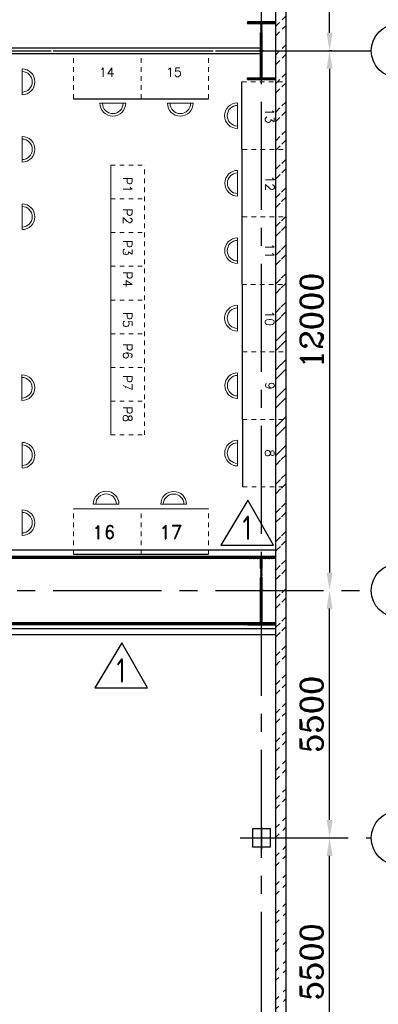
# Model space of a CAD drawing. Extents: x -287416 to 4934791, y -504132 to 1826789.
# Tile 63 of 256: x 77694 to 85661, y -105949 to -84061. Entities that reach past the tile are written whole.
import ezdxf
from ezdxf.enums import TextEntityAlignment as Align

# ---------------------------------------------------------------- set-up
doc = ezdxf.new("R2010")
doc.units = 0
doc.header["$LTSCALE"] = 800
doc.header["$MEASUREMENT"] = 0
for name, pattern in [('CENTER', [2, 1.25, -0.25, 0.25, -0.25]), ('CENTER2', [1.125, 0.75, -0.125, 0.125, -0.125]), ('DASHDOT', [1, 0.5, -0.25, 0, -0.25]), ('HIDDENS', [0.25, 0.125, -0.125])]:
    doc.linetypes.add(name, pattern=pattern)
doc.layers.get('DEFPOINTS').update_dxf_attribs({"linetype": 'CONTINUOUS'})
for name, color, linetype in [('0-7-COL', 2, 'CENTER'), ('Aux_col', 7, 'CONTINUOUS'), ('COL', 1, 'CENTER'), ('GRID', 8, 'CENTER'), ('HANGERS', 1, 'CONTINUOUS'), ('HATCH', 9, 'CONTINUOUS'), ('STR', 2, 'CONTINUOUS'), ('WALL', 6, 'CONTINUOUS')]:
    doc.layers.add(name, color=color, linetype=linetype)
for name, color, linetype, lineweight in [('DIM', 4, 'CONTINUOUS', 15), ('DOOR', 235, 'CONTINUOUS', 13), ('LVSOWS', 6, 'CONTINUOUS', 9), ('pnl', 251, 'HIDDENS', 9), ('T', 3, 'CONTINUOUS', 15)]:
    doc.layers.add(name, color=color, linetype=linetype, lineweight=lineweight)
doc.styles.add('ROMANC', font='romanc')
doc.styles.add('ROMAND', font='romand')
doc.styles.add('ROMANS', font='ISO9.shx', dxfattribs={"width": 0.8})
doc.styles.add('S1', font='SIMPLEX.SHX', dxfattribs={"height": 200})
doc.styles.add('S3', font='ROMANS1.SHX', dxfattribs={"width": 0.8})
doc.dimstyles.new('STANDARD$0', dxfattribs={"dimtxt": 250, "dimasz": 200, "dimexe": 0, "dimexo": 0, "dimgap": 100, "dimtad": 1, "dimdec": 0, "dimzin": 0, "dimdsep": 46, "dimtxsty": 'S1', "dimcen": 0, "dimadec": 0, "dimazin": 0, "dimtfac": 1, "dimtdec": 0, "dimtmove": 2, "dimatfit": 3, "dimfxl": 1, "dimtolj": 1, "dimtzin": 0, "dimarcsym": 0})
pattern_1 = [(45, (0, 0), (-8.838834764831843, 8.838834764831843), [])]

# ---------------------------------------------------------------- blocks, each defined once
blk = doc.blocks.new('*D733')
at = {"layer": 'DEFPOINTS', "color": 0, "linetype": 'Continuous', "transparency": 16777216}
for p in [(84578.9606244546, -102251.9677797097), (84578.96062314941, -102251.9677797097), (84578.96062314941, -107751.9677839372)]:
    blk.add_point(p, dxfattribs=at)
at = {"layer": 'DIM', "linetype": 'Continuous', "lineweight": -2, "transparency": 16777216}
blk.add_line((84578.9606244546, -102251.9677797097), (84578.96062314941, -102251.9677797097), dxfattribs=at)
at = {"layer": 'DIM', "color": 4, "linetype": 'Continuous', "lineweight": -2, "transparency": 16777216}
blk.add_line((84578.96062314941, -107351.9677839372), (84578.96062314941, -102651.9677797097), dxfattribs=at)
at = {"layer": 'DIM', "color": 4, "linetype": 'Continuous', "transparency": 16777216}
for points in [[(84512.29395648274, -102651.9677797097), (84645.62728981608, -102651.9677797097), (84578.96062314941, -102251.9677797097)], [(84512.29395648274, -107351.9677839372), (84645.62728981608, -107351.9677839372), (84578.96062314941, -107751.9677839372)]]:
    blk.add_solid(points, dxfattribs=at)
at = {"layer": 'DIM', "linetype": 'Continuous', "transparency": 16777216, "insert": (84178.96062314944, -105001.9677818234), "char_height": 500, "attachment_point": 5, "rotation": 90, "style": 'ROMANC'}
blk.add_mtext('\\A1;5500', dxfattribs=at)
blk = doc.blocks.new('A$C1C927E47')
at = {"layer": 'COL'}
h = blk.add_hatch(dxfattribs=at)
h.set_pattern_fill('ANSI31', color=256, scale=100, style=0)
h.set_pattern_definition(pattern_1)
h.paths.add_polyline_path([(16.00000000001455, 0), (0, 0), (0, -709.9999999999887), (16.00000000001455, -709.9999999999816)])
h.paths.add_polyline_path([(16, 710.0000000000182), (-2.91038e-11, 710.0000000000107), (-1.45519e-11, 0), (16.00000000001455, 0)])
h.paths.add_polyline_path([(1.45519e-11, 710.0000000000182), (-15.99999999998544, 710.0000000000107), (-16.00000000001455, -7.276000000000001e-12), (0, 0)])
h.paths.add_polyline_path([(2.91038e-11, 0), (-16, -7.276000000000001e-12), (-16.00000000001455, -709.9999999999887), (1.45519e-11, -709.9999999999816)])
h.paths.add_polyline_path([(-310, -709.9999999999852), (-310, -759.9999999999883), (-1.45519e-11, -759.9999999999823), (0, -709.9999999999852)])
h.paths.add_polyline_path([(310, -759.9999999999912), (310, -709.9999999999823), (-1.45519e-11, -709.9999999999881), (2.91038e-11, -759.9999999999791)])
h.paths.add_polyline_path([(310, 710.0000000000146), (310, 760.0000000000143), (-1.45519e-11, 760.0000000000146), (-1.45519e-11, 710.0000000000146)])
h.paths.add_polyline_path([(-310, 760.0000000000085), (-310, 710.0000000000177), (-2.91038e-11, 710.0000000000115), (2.91038e-11, 760.0000000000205)])
for p, q in [((310, 760.0000000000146), (-310, 760.0000000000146)), ((-310, 760.0000000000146), (-310, 710.0000000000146)), ((310, 710.0000000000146), (-310, 710.0000000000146)), ((-16, -709.9999999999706), (-16, 710.0000000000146)), ((16, -709.9999999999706), (16, 710.0000000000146)), ((310, 760.0000000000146), (310, 710.0000000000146)), ((-310, -709.9999999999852), (310, -709.9999999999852)), ((-310, -759.9999999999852), (-310, -709.9999999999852)), ((-310, -759.9999999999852), (310, -759.9999999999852)), ((310, -759.9999999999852), (310, -709.9999999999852))]:
    blk.add_line(p, q, dxfattribs=at)
at = {"layer": 'COL', "color": 2}
for p, q in [((0, -792.4075188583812), (0, 792.4075188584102)), ((44.0151448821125, 0), (-44.0151448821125, 0)), ((44.0151448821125, 0), (-44.0151448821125, 0))]:
    blk.add_line(p, q, dxfattribs=at)
blk = doc.blocks.new('*D734')
at = {"layer": 'DEFPOINTS', "color": 0, "linetype": 'Continuous', "transparency": 16777216}
for p in [(84578.96071286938, -69251.6493785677), (84628.96071607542, -69251.6493785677), (84628.96071286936, -84751.64937676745)]:
    blk.add_point(p, dxfattribs=at)
at = {"layer": 'DIM', "linetype": 'Continuous', "lineweight": -2, "transparency": 16777216}
for p, q in [((84628.96071607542, -69251.6493785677), (84578.96071286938, -69251.6493785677)), ((84628.96071286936, -84751.64937676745), (84578.96071286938, -84751.64937676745))]:
    blk.add_line(p, q, dxfattribs=at)
at = {"layer": 'DIM', "color": 4, "linetype": 'Continuous', "lineweight": -2, "transparency": 16777216}
blk.add_line((84578.96071286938, -84351.64937676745), (84578.96071286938, -69651.6493785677), dxfattribs=at)
at = {"layer": 'DIM', "color": 4, "linetype": 'Continuous', "transparency": 16777216}
for points in [[(84512.2940462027, -69651.6493785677), (84645.62737953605, -69651.6493785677), (84578.96071286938, -69251.6493785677)], [(84512.2940462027, -84351.64937676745), (84645.62737953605, -84351.64937676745), (84578.96071286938, -84751.64937676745)]]:
    blk.add_solid(points, dxfattribs=at)
at = {"layer": 'DIM', "linetype": 'Continuous', "transparency": 16777216, "insert": (84178.96071286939, -77001.64937766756), "char_height": 500, "attachment_point": 5, "rotation": 90, "style": 'ROMANC'}
blk.add_mtext('\\A1;15500', dxfattribs=at)
blk = doc.blocks.new('*D735')
at = {"layer": 'DEFPOINTS', "color": 0, "linetype": 'Continuous', "transparency": 16777216}
for p in [(84578.96071231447, -84751.6493800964), (84578.96070760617, -96751.96778065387), (84578.96070760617, -96751.96778065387)]:
    blk.add_point(p, dxfattribs=at)
at = {"layer": 'DIM', "linetype": 'Continuous', "lineweight": -2, "transparency": 16777216}
blk.add_line((84578.96071231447, -84751.6493800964), (84578.96070760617, -84751.6493800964), dxfattribs=at)
at = {"layer": 'DIM', "color": 4, "linetype": 'Continuous', "lineweight": -2, "transparency": 16777216}
blk.add_line((84578.96070760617, -85151.6493800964), (84578.96070760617, -96351.96778065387), dxfattribs=at)
at = {"layer": 'DIM', "color": 4, "linetype": 'Continuous', "transparency": 16777216}
for points in [[(84512.2940409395, -85151.6493800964), (84645.62737427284, -85151.6493800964), (84578.96070760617, -84751.6493800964)], [(84512.2940409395, -96351.96778065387), (84645.62737427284, -96351.96778065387), (84578.96070760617, -96751.96778065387)]]:
    blk.add_solid(points, dxfattribs=at)
at = {"layer": 'DIM', "linetype": 'Continuous', "transparency": 16777216, "insert": (84178.96070760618, -90751.80858037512), "char_height": 500, "attachment_point": 5, "rotation": 90, "style": 'ROMANC'}
blk.add_mtext('\\A1;12000', dxfattribs=at)
blk = doc.blocks.new('A$C14326149')
at = {"layer": 'COL'}
h = blk.add_hatch(dxfattribs=at)
h.set_pattern_fill('ANSI31', color=256, scale=100, style=0)
h.set_pattern_definition(pattern_1)
h.paths.add_polyline_path([(310, 640.0000000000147), (0, 640.0000000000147), (0, 600.0000000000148), (310, 600.0000000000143)])
h.paths.add_polyline_path([(0, 600.0000000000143), (-2.84e-14, 640.0000000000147), (-310, 640.0000000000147), (-310, 600.0000000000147)])
h.paths.add_polyline_path([(0, -639.9999999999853), (0, -599.9999999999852), (-310, -599.9999999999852), (-310, -639.9999999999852)])
h.paths.add_polyline_path([(0, -599.9999999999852), (0, -639.9999999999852), (310, -639.9999999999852), (310, -599.9999999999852)])
h.paths.add_polyline_path([(-16, 0), (0, 0), (0, 600.0000000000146), (-16, 600.0000000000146)])
h.paths.add_polyline_path([(0, 0), (16, 0), (16, 600.0000000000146), (0, 600.0000000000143)])
h.paths.add_polyline_path([(16, 0), (0, 0), (0, -599.9999999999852), (16, -599.9999999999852)])
h.paths.add_polyline_path([(-16, -599.9999999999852), (0, -599.9999999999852), (0, 0), (-16, 0)])
at = {"layer": 'COL', "color": 2}
for p, q in [((0, -672.407518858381), (0, 672.4075188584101)), ((44.0151448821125, 0), (-44.0151448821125, 0))]:
    blk.add_line(p, q, dxfattribs=at)
at = {"layer": 'COL'}
for p, q in [((310, 640.0000000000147), (-310, 640.0000000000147)), ((-310, 640.0000000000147), (-310, 600.0000000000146)), ((310, 600.0000000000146), (-310, 600.0000000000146)), ((-16, -599.9999999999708), (-16, 600.0000000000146)), ((16, -599.9999999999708), (16, 600.0000000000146)), ((310, 640.0000000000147), (310, 600.0000000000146)), ((-310, -599.9999999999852), (310, -599.9999999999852)), ((-310, -639.9999999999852), (-310, -599.9999999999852)), ((-310, -639.9999999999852), (310, -639.9999999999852)), ((310, -639.9999999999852), (310, -599.9999999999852))]:
    blk.add_line(p, q, dxfattribs=at)
blk = doc.blocks.new('*D741')
at = {"layer": 'DEFPOINTS', "color": 0, "linetype": 'Continuous', "transparency": 16777216}
for p in [(84578.96070760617, -96751.96778065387), (84578.96070760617, -96751.96778065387), (84578.96062314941, -102251.9677797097)]:
    blk.add_point(p, dxfattribs=at)
at = {"layer": 'DIM', "color": 4, "linetype": 'Continuous', "lineweight": -2, "transparency": 16777216}
blk.add_line((84578.96070760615, -101851.9677797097), (84578.96070760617, -97151.96778065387), dxfattribs=at)
at = {"layer": 'DIM', "linetype": 'Continuous', "lineweight": -2, "transparency": 16777216}
blk.add_line((84578.96062314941, -102251.9677797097), (84578.96070760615, -102251.9677797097), dxfattribs=at)
at = {"layer": 'DIM', "color": 4, "linetype": 'Continuous', "transparency": 16777216}
for points in [[(84512.2940409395, -97151.96778065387), (84645.62737427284, -97151.96778065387), (84578.96070760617, -96751.96778065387)], [(84512.29404093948, -101851.9677797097), (84645.62737427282, -101851.9677797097), (84578.96070760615, -102251.9677797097)]]:
    blk.add_solid(points, dxfattribs=at)
at = {"layer": 'DIM', "linetype": 'Continuous', "transparency": 16777216, "insert": (84178.96070760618, -99501.96778018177), "char_height": 500, "attachment_point": 5, "rotation": 90, "style": 'ROMANC'}
blk.add_mtext('\\A1;5500', dxfattribs=at)

msp = doc.modelspace()

# ---------------------------------------------------------------- hatches: boundary and pattern name
at = {"layer": 'HATCH'}
h = msp.add_hatch(dxfattribs=at)
h.set_pattern_fill('ANSI32', color=256, scale=1200, style=0)
h.set_pattern_definition([(45, (-1822.037764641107, -210775.5020660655), (-318.1980515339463, 318.1980515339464), []), (45, (-1609.905730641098, -210775.5020660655), (-318.1980515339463, 318.1980515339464), [])])
edge = h.paths.add_edge_path()
edge.add_line((83388.06324063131, -122921.9678079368), (83379.09249678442, -61701.96172755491))
edge.add_line((83618.06182867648, -122921.9678103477), (83607.41042412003, -61471.9654538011))

# ---------------------------------------------------------------- linework, layer by layer
at = {"layer": '0-7-COL', "color": 6, "linetype": 'Continuous'}
for centre in [(86106.31041377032, -84751.96002485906), (86106.31041377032, -96751.96005719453), (86106.31033066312, -102251.6513172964)]:
    msp.add_circle(centre, 600, dxfattribs=at)
at = {"layer": 'Aux_col'}
for p, q in [((83268.79219064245, -102051.9677875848), (82868.79219064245, -102051.9677875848)), ((82868.79219064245, -102051.9677875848), (82868.79219064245, -102451.9677875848)), ((83068.79219064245, -102001.9677875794), (83068.79219064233, -102501.9677875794)), ((83268.79219064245, -102451.9677875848), (83268.79219064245, -102051.9677875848)), ((82818.79219064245, -102251.9677875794), (83318.79219064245, -102251.9677876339)), ((82868.79219064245, -102451.9677875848), (83268.79219064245, -102451.9677875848))]:
    msp.add_line(p, q, dxfattribs=at)
at = {"layer": 'DIM'}
for p, q in [((81891.27884265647, -84813.99138931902), (78891.27884265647, -84813.99138869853)), ((79716.50887498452, -87293.15514803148), (79716.50887498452, -90293.15514803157)), ((79716.50887498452, -90293.15514803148), (79716.5088749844, -93293.15514803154)), ((81891.27884265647, -94935.99138931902), (78891.27884265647, -94935.99138869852))]:
    msp.add_line(p, q, dxfattribs=at)
at = {"layer": 'GRID', "linetype": 'CENTER2', "ltscale": 4}
for p, q in [((83063.06182809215, -127890.4833670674), (83063.06182864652, -60846.06456491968)), ((-15158.94342231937, -84751.96724297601), (85527.189988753, -84751.95692934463)), ((50794.85924624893, -84751.96000240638), (85506.31041377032, -84751.96005333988)), ((50794.8592465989, -84751.96774010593), (85506.31041412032, -84751.96779103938)), ((-15158.94342231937, -96751.96624910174), (85506.31041412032, -96751.96779489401)), ((82590.096376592, -102251.9677792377), (85506.31041412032, -102251.9677799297))]:
    msp.add_line(p, q, dxfattribs=at)
at = {"layer": 'GRID', "color": 6, "linetype": 'ByBlock', "ltscale": 4}
for p, q in [((73079.06182797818, -84688.4606355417), (83045.60728265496, -84688.46063760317)), ((73079.06182797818, -84813.4606355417), (83045.60728265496, -84813.46063760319))]:
    msp.add_line(p, q, dxfattribs=at)
at = {"layer": 'HANGERS', "linetype": 'Continuous'}
for p, q in [((82762.34263487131, -94742.70798836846), (82162.54327342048, -95741.31652651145)), ((83333.5793955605, -95741.31652651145), (82762.34263487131, -94742.70798836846)), ((82162.54327342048, -95741.31652651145), (83333.5793955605, -95741.31652651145)), ((79961.07192066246, -97914.04986023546), (79361.27255921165, -98912.65839837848)), ((80532.30868135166, -98912.65839837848), (79961.07192066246, -97914.04986023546)), ((79361.27255921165, -98912.65839837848), (80532.30868135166, -98912.65839837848))]:
    msp.add_line(p, q, dxfattribs=at)
at = {"layer": 'LVSOWS'}
for p, q in [((77745.4741755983, -85727.90601465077), (77745.4741755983, -85156.40601465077)), ((79476.82572653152, -85918.73073538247), (80048.3257265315, -85918.73073538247)), ((80976.8257265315, -85918.73073538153), (81548.3257265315, -85918.73073538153)), ((82532.50281235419, -86481.37319283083), (82532.50281235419, -85909.87319283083)), ((77745.47417559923, -87227.90601465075), (77745.47417559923, -86656.40601465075)), ((82536.55781101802, -87981.37319283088), (82536.55781101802, -87409.87319283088)), ((77745.4741755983, -88728.1327844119), (77745.4741755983, -88156.6327844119)), ((82533.51656201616, -89481.59996259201), (82533.51656201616, -88910.09996259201)), ((82532.50281235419, -90981.59996259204), (82532.50281235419, -90410.09996259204)), ((82536.55781101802, -92481.59996259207), (82536.55781101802, -91910.09996259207)), ((77742.44916923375, -92528.1346152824), (77742.44916923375, -91956.6346152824)), ((77745.4904182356, -94028.36138504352), (77745.4904182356, -93456.86138504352)), ((82533.51656201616, -93981.8267323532), (82533.51656201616, -93410.3267323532)), ((77745.49041823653, -95528.3613850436), (77745.49041823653, -94956.8613850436)), ((79899.27884265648, -94830.9501403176), (79327.77884265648, -94830.9501403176)), ((81399.27884265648, -94833.99138931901), (80827.77884265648, -94833.99138931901))]:
    msp.add_line(p, q, dxfattribs=at)
for centre, radius, start, end in [((77745.4741755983, -85442.15601465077), 285.75, 270, 90), ((77745.4741755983, -85442.15601465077), 228.6, 270, 90), ((79762.57572653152, -85918.73073538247), 285.75, 180, 0), ((79762.57572653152, -85918.73073538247), 228.6, 180, 0), ((81262.5757265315, -85918.73073538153), 285.75, 180, 0), ((81262.5757265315, -85918.73073538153), 228.6, 180, 0), ((82532.50281235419, -86195.62319283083), 285.75, 90, 270), ((82532.50281235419, -86195.62319283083), 228.6, 90, 270), ((77745.47417559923, -86942.15601465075), 285.75, 270, 90), ((77745.47417559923, -86942.15601465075), 228.6, 270, 90), ((82536.55781101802, -87695.62319283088), 285.75, 90, 270), ((82536.55781101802, -87695.62319283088), 228.6, 90, 270), ((77745.4741755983, -88442.3827844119), 285.75, 270, 90), ((77745.4741755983, -88442.3827844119), 228.6, 270, 90), ((82533.51656201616, -89195.84996259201), 285.75, 90, 270), ((82533.51656201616, -89195.84996259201), 228.6, 90, 270), ((82532.50281235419, -90695.84996259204), 285.75, 90, 270), ((82532.50281235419, -90695.84996259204), 228.6, 90, 270), ((82536.55781101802, -92195.84996259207), 285.75, 90, 270), ((77742.44916923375, -92242.3846152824), 285.75, 270, 90), ((77742.44916923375, -92242.3846152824), 228.6, 270, 90), ((82536.55781101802, -92195.84996259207), 228.6, 90, 270), ((77745.4904182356, -93742.61138504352), 285.75, 270, 90), ((82533.51656201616, -93696.0767323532), 285.75, 90, 270), ((77745.4904182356, -93742.61138504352), 228.6, 270, 90), ((82533.51656201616, -93696.0767323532), 228.6, 90, 270), ((79613.52884265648, -94830.9501403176), 285.75, 0, 180), ((81113.52884265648, -94833.99138931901), 285.75, 0, 180), ((79613.52884265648, -94830.9501403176), 228.6, 0, 180), ((81113.52884265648, -94833.99138931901), 228.6, 0, 180), ((77745.49041823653, -95242.6113850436), 285.75, 270, 90), ((77745.49041823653, -95242.6113850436), 228.6, 270, 90)]:
    msp.add_arc(centre, radius, start, end, dxfattribs=at)
at = {"layer": 'pnl'}
for p, q in [((78891.27884244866, -85818.73077342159), (78891.27884265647, -84813.99138869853)), ((80391.27884244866, -85818.73077373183), (80391.27884265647, -84813.99138900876)), ((81891.27884244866, -85818.7307740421), (81891.27884265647, -84813.99138931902)), ((82632.66459192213, -85445.40743990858), (83622.71597852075, -85445.40743990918)), ((82643.72973200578, -86945.18067014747), (83621.70222885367, -86945.18067014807)), ((82647.78473066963, -86945.40743990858), (83626.77097718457, -86945.40743990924)), ((79716.50887498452, -87293.15514803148), (80466.50887498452, -87293.15514803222)), ((80466.50887498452, -90293.15514803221), (80466.50887498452, -87293.15514803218)), ((79716.50887498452, -88043.15514803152), (80466.50887498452, -88043.15514803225)), ((82644.74348166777, -88445.63420966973), (83623.72972818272, -88445.63420967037)), ((82647.78473066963, -88445.18067014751), (83625.75722751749, -88445.18067014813)), ((82647.78473066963, -88445.40743990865), (83626.77097718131, -88445.40743990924)), ((82647.78473066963, -88445.40743990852), (83626.77097718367, -88445.40743990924)), ((79716.50887498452, -88793.15514803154), (80466.50887498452, -88793.15514803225)), ((79716.50887498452, -89543.15514803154), (80466.50887498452, -89543.15514803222)), ((82632.66459192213, -89945.63420966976), (83639.84520309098, -89945.63420967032)), ((82633.04878601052, -89945.40743990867), (83639.84516974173, -89945.40743990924)), ((82633.0488030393, -89945.6342096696), (83639.84520309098, -89945.63420967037)), ((82633.0488030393, -89945.63420966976), (83639.84520309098, -89945.63420967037)), ((79716.50887498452, -90293.15514803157), (80466.50887498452, -90293.15514803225)), ((79716.50887498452, -90293.15514803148), (80466.50887498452, -90293.15514803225)), ((80466.5088749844, -93293.15514803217), (80466.50887498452, -90293.15514803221)), ((79716.50887498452, -91043.15514803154), (80466.5088749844, -91043.15514803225)), ((82643.72973200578, -91445.40743990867), (83640.0657632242, -91445.40743990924)), ((82647.78473066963, -91445.63420966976), (83626.77097718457, -91445.63420967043)), ((79716.50887498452, -91793.15514803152), (80466.50887498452, -91793.15514803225)), ((79716.5088749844, -92543.15514803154), (80466.5088749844, -92543.15514803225)), ((82644.74348166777, -92945.8609794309), (83640.28642340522, -92945.86097943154)), ((82647.78473066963, -92945.40743990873), (83640.2863567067, -92945.4074399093)), ((82647.78473066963, -92945.63420966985), (83640.28639005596, -92945.63420967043)), ((82647.78473066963, -92945.63420966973), (83640.28639005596, -92945.63420967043)), ((79716.5088749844, -93293.15514803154), (80466.5088749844, -93293.15514803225)), ((82647.78473066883, -94445.18375367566), (83640.50691729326, -94445.1837536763)), ((78891.27884244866, -95940.7307734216), (78891.27884265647, -94935.99138869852)), ((80391.27884244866, -95940.73077373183), (80391.27884265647, -94935.99138900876)), ((81891.27884244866, -95940.73077404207), (81891.27884265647, -94935.99138931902))]:
    msp.add_line(p, q, dxfattribs=at)
at = {"layer": 'STR', "color": 7, "linetype": 'DASHDOT', "const_width": 70}
for points in [[(73373.06182832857, -96016.97520281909), (82753.0618283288, -96016.97520281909)], [(73373.06182832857, -97486.96003310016), (82753.0618283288, -97486.96003310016)]]:
    msp.add_lwpolyline(points, dxfattribs=at)
at = {"layer": 'WALL'}
for p, q in [((83618.06182846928, -122921.9663959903), (83609.05644500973, -61471.96558610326)), ((83388.06185662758, -122692.1578745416), (83379.09249056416, -61701.91943047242)), ((82647.78473066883, -94445.18375367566), (82632.66459192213, -85445.40743990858)), ((78891.27884244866, -85818.73077342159), (81891.27884244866, -85818.73048304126)), ((83063.3851215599, -86981.96004029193), (83064.98890891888, -86981.96004029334)), ((80042.14469020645, -89243.4267061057), (80040.54090284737, -89243.42670610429)), ((80042.14469020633, -92243.42670610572), (80040.54090284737, -92243.42670610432)), ((83384.39041542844, -95854.28930454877), (75096.88798714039, -95854.49360426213)), ((83384.37203263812, -95991.70559688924), (75096.89137466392, -95991.90989606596)), ((78891.27884244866, -95940.7307734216), (81891.27884244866, -95940.73048304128)), ((83384.37203263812, -97601.95157199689), (73063.06182834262, -97601.69713578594)), ((83384.39041542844, -97739.3678643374), (73063.06182834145, -97739.11342767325))]:
    msp.add_line(p, q, dxfattribs=at)

# ---------------------------------------------------------------- block references
at = {"layer": 'DIM'}
msp.add_blockref('A$C14326149', (83063.06182832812, -84751.96001761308), dxfattribs=at)
at = {"layer": 'HATCH'}
msp.add_blockref('A$C1C927E47', (83063.06182832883, -96751.96003310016), dxfattribs=at)

# ---------------------------------------------------------------- texts
at = {"layer": 'DOOR', "ltscale": 101, "style": 'ROMAND'}
for s, height, p in [('14', 200, (79628.83965113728, -85230.52201476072)), ('15', 200, (81120.06642089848, -85227.48076575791)), ('16', 300, (79561.917250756, -95453.4593710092)), ('17', 300, (81053.14402051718, -95450.4181220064))]:
    msp.add_text(s, height=height, dxfattribs=at).set_placement(p, align=Align.MIDDLE)
for s, p in [('13', (83249.27410329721, -86197.32200145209)), ('P1', (80089.12717843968, -87731.57497689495)), ('12', (83251.30160262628, -87697.77554097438)), ('P2', (80089.12717843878, -88431.57497689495)), ('P3', (80089.12717815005, -89131.57497688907)), ('11', (83248.26035362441, -89198.00231073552)), ('P4', (80089.12717814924, -89831.57497688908)), ('P5', (80089.12717843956, -90731.57497689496)), ('10', (83248.26035362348, -90697.7755409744)), ('P6', (80089.12717843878, -91431.57497689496)), ('P7', (80089.12717815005, -92131.57497688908)), ('9', (83251.30160262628, -92198.00231073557)), ('P8', (80089.12717814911, -92831.57497688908)), ('8', (83248.26035362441, -93698.2290804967))]:
    msp.add_text(s, height=200, rotation=270, dxfattribs=at).set_placement(p, align=Align.MIDDLE)
at = {"layer": 'HANGERS', "linetype": 'Continuous', "style": 'ROMANS', "width": 0.8}
for p in [(82646.12757022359, -95630.5041227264), (79844.85685601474, -98801.8459945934)]:
    msp.add_text('1', height=546.5174287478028, dxfattribs=at).set_placement(p)
at = {"layer": 'T', "insert": (54146.42217094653, -89100.70331048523, 207.705192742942), "char_height": 400, "width": 3753.308613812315, "attachment_point": 1, "style": 'S3'}
msp.add_mtext('\\pi619.51;STAIRCASE \\P\\pi787.13;15.5M TO \\P\\pi1251.9;21.0M', dxfattribs=at)

# ---------------------------------------------------------------- dimensions: what is measured, and where the dimension line sits
at = {"layer": 'DIM', "linetype": 'Continuous'}
for base, p1, p2, picture, middle in [((84578.96071286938, -69251.6493785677), (84628.96071286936, -84751.64937676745), (84628.96071607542, -69251.6493785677), '*D734', (84178.96071286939, -77001.64937766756)), ((84578.96070760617, -96751.96778065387), (84578.96071231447, -84751.6493800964), (84578.96070760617, -96751.96778065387), '*D735', (84178.96070760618, -90751.80858037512)), ((84578.96062314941, -102251.9677797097), (84578.96062314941, -107751.9677839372), (84578.9606244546, -102251.9677797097), '*D733', (84178.96062314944, -105001.9677818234))]:
    dim = msp.add_linear_dim(base=base, p1=p1, p2=p2, angle=90, dimstyle='STANDARD$0', override={"dimscale": 100, "dimtxt": 5, "dimasz": 4, "dimgap": 1.5, "dimtxsty": 'ROMANC', "dimclrd": 4, "dimclre": 256, "dimclrt": 256, "dimtix": 1}, dxfattribs=at)
    dim.commit()
    dim.dimension.update_dxf_attribs({"geometry": picture, "text_midpoint": middle})
dim = msp.add_aligned_dim(p1=(84578.96062314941, -102251.9677797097), p2=(84578.96070760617, -96751.96778065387), distance=0, dimstyle='STANDARD$0', override={"dimscale": 100, "dimtxt": 5, "dimasz": 4, "dimgap": 1.5, "dimtxsty": 'ROMANC', "dimclrd": 4, "dimclre": 256, "dimclrt": 256, "dimtix": 1}, dxfattribs=at)
dim.commit()
dim.dimension.update_dxf_attribs({"geometry": '*D741', "text_midpoint": (84178.96070760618, -99501.96778018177)})

doc.saveas('drawing.dxf')
